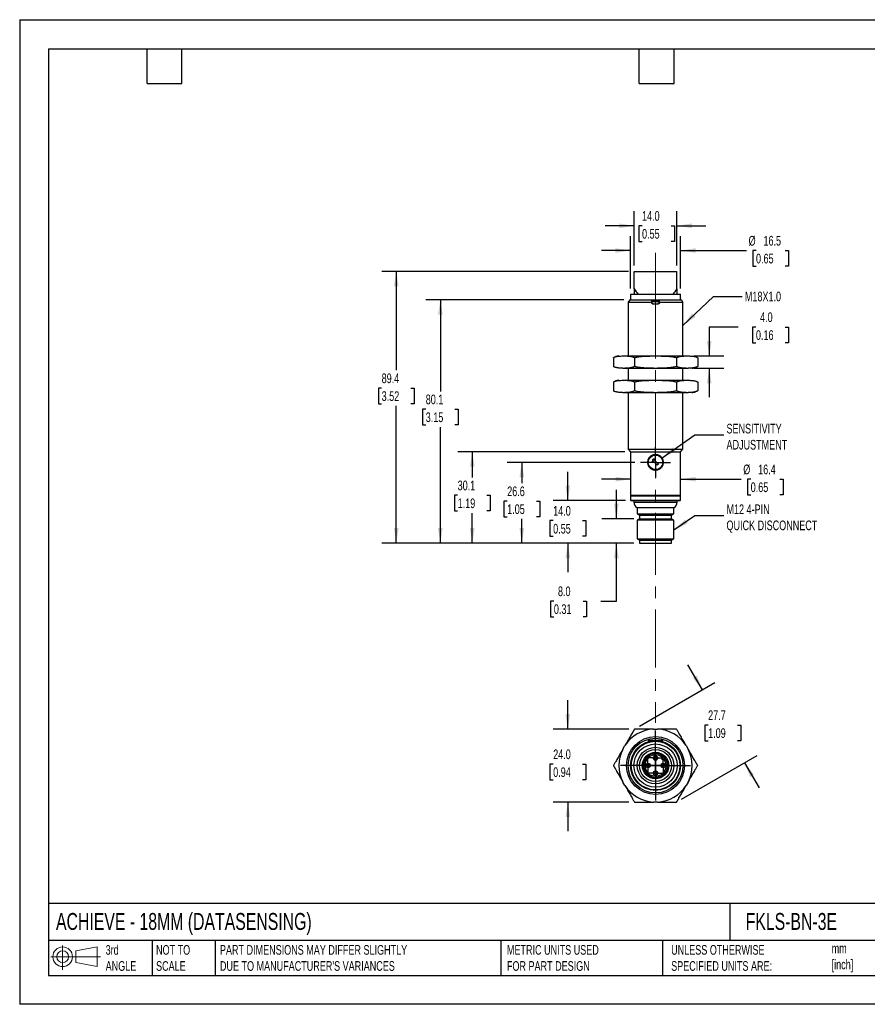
# Model space of a CAD drawing. Header units: millimetres. Extents: x 0 to 419, y 0 to 324.
# Tile 1 of 2: x 0 to 279, y 0 to 324. Entities that reach past the tile are written whole.
import ezdxf

# ---------------------------------------------------------------- set-up
doc = ezdxf.new("R2010")
doc.units = ezdxf.units.MM
doc.header["$LTSCALE"] = 1.5
doc.linetypes.add('CENTERX2', pattern=[20.32, 12.7, -2.54, 2.54, -2.54])
doc.layers.add('CENTER', color=40, linetype='CENTERX2')
doc.layers.add('DIMENSIONS', color=140, linetype='Continuous', lineweight=25)
doc.layers.add('TEXT', color=140, linetype='Continuous', lineweight=25)
doc.styles.add('SLDTEXTSTYLE0', font='TXT', dxfattribs={"width": 0.7})
doc.dimstyles.new('SLDDIMSTYLE0', dxfattribs={"dimtxt": 3.237012, "dimasz": 4.953, "dimexe": 0, "dimexo": 0.0625, "dimgap": 0.809253, "dimtad": 0, "dimtih": 1, "dimtoh": 1, "dimdec": 1, "dimrnd": 1e-09, "dimzin": 4, "dimdsep": 46, "dimtxsty": 'SLDTEXTSTYLE0', "dimsah": 1, "dimcen": 0.09, "dimadec": 0, "dimazin": 1, "dimtfac": 1, "dimtdec": 1, "dimtmove": 0, "dimatfit": 0, "dimfxl": 0, "dimfrac": 2, "dimtolj": 1, "dimtzin": 12, "dimarcsym": 0})
doc.dimstyles.new('SLDDIMSTYLE1', dxfattribs={"dimtxt": 3.237012, "dimasz": 4.953, "dimexe": 0, "dimexo": 0.0625, "dimgap": 0.809253, "dimtad": 0, "dimtih": 1, "dimtoh": 1, "dimdec": 1, "dimrnd": 1e-09, "dimzin": 12, "dimdsep": 46, "dimtxsty": 'SLDTEXTSTYLE0', "dimsah": 1, "dimcen": 0.09, "dimadec": 0, "dimazin": 3, "dimtfac": 1, "dimtdec": 1, "dimtofl": 0, "dimtmove": 0, "dimatfit": 3, "dimfxl": 0, "dimfrac": 2, "dimtolj": 1, "dimtzin": 12, "dimarcsym": 0})
doc.dimstyles.new('SLDDIMSTYLE2', dxfattribs={"dimtxt": 3.237012, "dimasz": 4.953, "dimexe": 0, "dimexo": 0.0625, "dimgap": 0.809253, "dimtad": 0, "dimtih": 1, "dimtoh": 1, "dimdec": 1, "dimrnd": 1e-09, "dimzin": 12, "dimdsep": 46, "dimtxsty": 'SLDTEXTSTYLE0', "dimsah": 1, "dimcen": 0.09, "dimadec": 0, "dimazin": 3, "dimtfac": 1, "dimtdec": 1, "dimtmove": 0, "dimatfit": 0, "dimfxl": 0, "dimfrac": 2, "dimtolj": 1, "dimtzin": 12, "dimarcsym": 0})
doc.dimstyles.new('SLDDIMSTYLE3', dxfattribs={"dimtxt": 0.18, "dimasz": 4.953, "dimexe": 0, "dimexo": 0.0625, "dimgap": 0, "dimtad": 0, "dimtih": 1, "dimtoh": 1, "dimdec": 0, "dimrnd": 1e-09, "dimzin": 0, "dimdsep": 46, "dimtxsty": 'Standard', "dimsah": 1, "dimcen": 0.09, "dimadec": 0, "dimazin": 0, "dimtfac": 4.953, "dimtdec": 0, "dimtofl": 0, "dimtmove": 0, "dimatfit": 3, "dimfxl": 0, "dimfrac": 2, "dimtolj": 1, "dimtzin": 0, "dimarcsym": 0})

# ---------------------------------------------------------------- blocks, each defined once
blk = doc.blocks.new('Block11')
at = {"color": 7, "linetype": 'Continuous', "lineweight": 18}
for p, q in [((3.88, 7.97), (3.88, 0)), ((8.22, 6.25), (15.26, 7.55)), ((15.26, 7.55), (15.26, 1.1)), ((0, 4.32), (16.31, 4.32)), ((8.22, 2.39), (8.22, 6.25)), ((8.22, 2.39), (15.26, 1.1))]:
    blk.add_line(p, q, dxfattribs=at)
for radius in [3.23, 1.93]:
    blk.add_circle((3.88, 4.32), radius, dxfattribs=at)
blk = doc.blocks.new('Block12')
at = {"color": 7, "linetype": 'Continuous'}
blk.add_blockref('Block11', (0, 0), dxfattribs=at)
blk = doc.blocks.new('_D')
at = {"layer": 'DIMENSIONS'}
for p, q in [((196.29, 159.66), (196.29, 169.19)), ((202.01, 159.66), (191.52, 159.66)), ((202.01, 151.66), (191.52, 151.66)), ((196.29, 132.62), (196.29, 151.66)), ((175.72, 132.62), (174.64, 132.62)), ((174.64, 132.62), (174.64, 127.47)), ((185.34, 132.62), (186.43, 132.62)), ((186.43, 132.62), (186.43, 127.47)), ((191.18, 132.62), (196.29, 132.62)), ((174.64, 127.47), (175.72, 127.47)), ((186.43, 127.47), (185.34, 127.47))]:
    blk.add_line(p, q, dxfattribs=at)
for points in [[(196.29, 159.66), (197.05, 164.62), (195.52, 164.62)], [(196.29, 151.66), (195.52, 146.71), (197.05, 146.71)]]:
    blk.add_solid(points, dxfattribs=at)
at = {"layer": 'DIMENSIONS', "char_height": 3.175, "attachment_point": 1, "style": 'SLDTEXTSTYLE0'}
for s, insert in [('8.0', (177.07, 137.43)), ('0.31', (175.72, 131.57))]:
    blk.add_mtext(s, dxfattribs=dict(at, insert=insert))
blk = doc.blocks.new('_D_1')
at = {"layer": 'DIMENSIONS'}
for p, q in [((180.3, 165.66), (180.3, 175.19)), ((199.26, 165.66), (175.54, 165.66)), ((175.49, 159.08), (174.41, 159.08)), ((174.41, 159.08), (174.41, 153.93)), ((185.11, 159.08), (186.2, 159.08)), ((186.2, 159.08), (186.2, 153.93)), ((174.41, 153.93), (175.49, 153.93)), ((186.2, 153.93), (185.11, 153.93)), ((202.01, 151.66), (175.54, 151.66)), ((180.3, 151.66), (180.3, 142.14))]:
    blk.add_line(p, q, dxfattribs=at)
for points in [[(180.3, 165.66), (181.06, 170.62), (179.54, 170.62)], [(180.3, 151.66), (179.54, 146.71), (181.06, 146.71)]]:
    blk.add_solid(points, dxfattribs=at)
at = {"layer": 'DIMENSIONS', "char_height": 3.175, "attachment_point": 1, "style": 'SLDTEXTSTYLE0'}
for s, insert in [('14.0', (175.49, 163.89)), ('0.55', (175.49, 158.02))]:
    blk.add_mtext(s, dxfattribs=dict(at, insert=insert))
blk = doc.blocks.new('_D_2')
at = {"layer": 'DIMENSIONS'}
for p, q in [((202.32, 178.26), (160.41, 178.26)), ((165.17, 178.26), (165.17, 171.37)), ((160.36, 165.5), (159.28, 165.5)), ((159.28, 165.5), (159.28, 160.35)), ((169.98, 165.5), (171.07, 165.5)), ((171.07, 165.5), (171.07, 160.35)), ((159.28, 160.35), (160.36, 160.35)), ((165.17, 151.66), (165.17, 159.63)), ((171.07, 160.35), (169.98, 160.35)), ((202.01, 151.66), (160.41, 151.66))]:
    blk.add_line(p, q, dxfattribs=at)
for points in [[(165.17, 178.26), (164.41, 173.31), (165.94, 173.31)], [(165.17, 151.66), (165.94, 156.62), (164.41, 156.62)]]:
    blk.add_solid(points, dxfattribs=at)
at = {"layer": 'DIMENSIONS', "char_height": 3.175, "attachment_point": 1, "style": 'SLDTEXTSTYLE0'}
for s, insert in [('26.6', (160.36, 170.32)), ('1.05', (160.36, 164.45))]:
    blk.add_mtext(s, dxfattribs=dict(at, insert=insert))
blk = doc.blocks.new('_D_3')
at = {"layer": 'DIMENSIONS'}
for p, q in [((199.06, 181.76), (144.11, 181.76)), ((148.88, 181.76), (148.88, 173.3)), ((144.07, 167.43), (142.98, 167.43)), ((142.98, 167.43), (142.98, 162.29)), ((153.69, 167.43), (154.77, 167.43)), ((154.77, 167.43), (154.77, 162.29)), ((142.98, 162.29), (144.07, 162.29)), ((154.77, 162.29), (153.69, 162.29)), ((148.88, 151.66), (148.88, 161.56)), ((202.01, 151.66), (144.11, 151.66))]:
    blk.add_line(p, q, dxfattribs=at)
for points in [[(148.88, 181.76), (148.11, 176.81), (149.64, 176.81)], [(148.88, 151.66), (149.64, 156.62), (148.11, 156.62)]]:
    blk.add_solid(points, dxfattribs=at)
at = {"layer": 'DIMENSIONS', "char_height": 3.175, "attachment_point": 1, "style": 'SLDTEXTSTYLE0'}
for s, insert in [('30.1', (144.07, 172.25)), ('1.19', (144.07, 166.38))]:
    blk.add_mtext(s, dxfattribs=dict(at, insert=insert))
blk = doc.blocks.new('_D_4')
at = {"layer": 'DIMENSIONS'}
for p, q in [((198.76, 231.76), (133.61, 231.76)), ((138.38, 231.76), (138.38, 201.6)), ((133.57, 195.73), (132.48, 195.73)), ((132.48, 195.73), (132.48, 190.58)), ((143.18, 195.73), (144.27, 195.73)), ((144.27, 195.73), (144.27, 190.58)), ((132.48, 190.58), (133.57, 190.58)), ((138.38, 151.66), (138.38, 189.86)), ((144.27, 190.58), (143.18, 190.58)), ((202.01, 151.66), (133.61, 151.66))]:
    blk.add_line(p, q, dxfattribs=at)
for points in [[(138.38, 231.76), (137.61, 226.81), (139.14, 226.81)], [(138.38, 151.66), (139.14, 156.62), (137.61, 156.62)]]:
    blk.add_solid(points, dxfattribs=at)
at = {"layer": 'DIMENSIONS', "char_height": 3.175, "attachment_point": 1, "style": 'SLDTEXTSTYLE0'}
for s, insert in [('80.1', (133.57, 200.55)), ('3.15', (133.57, 194.68))]:
    blk.add_mtext(s, dxfattribs=dict(at, insert=insert))
blk = doc.blocks.new('_D_5')
at = {"layer": 'DIMENSIONS'}
for p, q in [((200.26, 241.06), (119.12, 241.06)), ((123.88, 241.06), (123.88, 208.55)), ((119.07, 202.68), (117.99, 202.68)), ((117.99, 202.68), (117.99, 197.53)), ((128.69, 202.68), (129.78, 202.68)), ((129.78, 202.68), (129.78, 197.53)), ((117.99, 197.53), (119.07, 197.53)), ((123.88, 151.66), (123.88, 196.81)), ((129.78, 197.53), (128.69, 197.53)), ((202.01, 151.66), (119.12, 151.66))]:
    blk.add_line(p, q, dxfattribs=at)
for points in [[(123.88, 241.06), (123.12, 236.11), (124.64, 236.11)], [(123.88, 151.66), (124.64, 156.62), (123.12, 156.62)]]:
    blk.add_solid(points, dxfattribs=at)
at = {"layer": 'DIMENSIONS', "char_height": 3.175, "attachment_point": 1, "style": 'SLDTEXTSTYLE0'}
for s, insert in [('89.4', (119.07, 207.49)), ('3.52', (119.07, 201.63))]:
    blk.add_mtext(s, dxfattribs=dict(at, insert=insert))
blk = doc.blocks.new('_D_6')
at = {"layer": 'DIMENSIONS'}
for p, q in [((202.16, 242.97), (202.16, 260.83)), ((216.16, 242.97), (216.16, 260.83)), ((202.16, 256.06), (192.64, 256.06)), ((204.72, 256.06), (203.63, 256.06)), ((203.63, 256.06), (203.63, 250.92)), ((214.34, 256.06), (215.42, 256.06)), ((215.42, 256.06), (215.42, 250.92)), ((216.16, 256.06), (225.69, 256.06)), ((203.63, 250.92), (204.72, 250.92)), ((215.42, 250.92), (214.34, 250.92))]:
    blk.add_line(p, q, dxfattribs=at)
for points in [[(202.16, 256.06), (197.21, 256.83), (197.21, 255.3)], [(216.16, 256.06), (221.12, 255.3), (221.12, 256.83)]]:
    blk.add_solid(points, dxfattribs=at)
at = {"layer": 'DIMENSIONS', "char_height": 3.175, "attachment_point": 1, "style": 'SLDTEXTSTYLE0'}
for s, insert in [('14.0', (204.72, 260.88)), ('0.55', (204.72, 255.01))]:
    blk.add_mtext(s, dxfattribs=dict(at, insert=insert))
blk = doc.blocks.new('_D_7')
at = {"layer": 'DIMENSIONS'}
for p, q in [((200.91, 235.47), (200.91, 252.68)), ((217.41, 235.47), (217.41, 252.68)), ((200.91, 247.92), (191.39, 247.92)), ((217.41, 247.92), (239.05, 247.92)), ((242.21, 247.92), (241.13, 247.92)), ((241.13, 247.92), (241.13, 242.78)), ((251.83, 247.92), (252.92, 247.92)), ((252.92, 247.92), (252.92, 242.78)), ((241.13, 242.78), (242.21, 242.78)), ((252.92, 242.78), (251.83, 242.78))]:
    blk.add_line(p, q, dxfattribs=at)
for points in [[(200.91, 247.92), (195.96, 248.68), (195.96, 247.16)], [(217.41, 247.92), (222.37, 247.16), (222.37, 248.68)]]:
    blk.add_solid(points, dxfattribs=at)
at = {"layer": 'DIMENSIONS', "char_height": 3.175, "attachment_point": 1, "style": 'SLDTEXTSTYLE0'}
for s, insert in [('%%c', (239.77, 252.74)), ('16.5', (244.66, 252.74)), ('0.65', (242.21, 246.87))]:
    blk.add_mtext(s, dxfattribs=dict(at, insert=insert))
blk = doc.blocks.new('_D_8')
at = {"layer": 'DIMENSIONS'}
for p, q in [((236.36, 222.77), (226.83, 222.77)), ((226.83, 222.77), (226.83, 213.24)), ((242.19, 222.77), (241.11, 222.77)), ((241.11, 222.77), (241.11, 217.62)), ((251.81, 222.77), (252.9, 222.77)), ((252.9, 222.77), (252.9, 217.62)), ((241.11, 217.62), (242.19, 217.62)), ((252.9, 217.62), (251.81, 217.62)), ((221.79, 213.24), (231.59, 213.24)), ((221.79, 209.24), (231.59, 209.24)), ((226.83, 209.24), (226.83, 199.72))]:
    blk.add_line(p, q, dxfattribs=at)
for points in [[(226.83, 213.24), (227.59, 218.2), (226.07, 218.2)], [(226.83, 209.24), (226.07, 204.29), (227.59, 204.29)]]:
    blk.add_solid(points, dxfattribs=at)
at = {"layer": 'DIMENSIONS', "char_height": 3.175, "attachment_point": 1, "style": 'SLDTEXTSTYLE0'}
for s, insert in [('4.0', (243.54, 227.58)), ('0.16', (242.19, 221.71))]:
    blk.add_mtext(s, dxfattribs=dict(at, insert=insert))
blk = doc.blocks.new('_D_9')
at = {"layer": 'DIMENSIONS'}
for p, q in [((200.96, 172.71), (191.44, 172.71)), ((217.36, 172.71), (237.3, 172.71)), ((240.46, 172.71), (239.38, 172.71)), ((239.38, 172.71), (239.38, 167.57)), ((250.08, 172.71), (251.17, 172.71)), ((251.17, 172.71), (251.17, 167.57)), ((239.38, 167.57), (240.46, 167.57)), ((251.17, 167.57), (250.08, 167.57))]:
    blk.add_line(p, q, dxfattribs=at)
for points in [[(200.96, 172.71), (196.01, 173.48), (196.01, 171.95)], [(217.36, 172.71), (222.32, 171.95), (222.32, 173.48)]]:
    blk.add_solid(points, dxfattribs=at)
at = {"layer": 'DIMENSIONS', "char_height": 3.175, "attachment_point": 1, "style": 'SLDTEXTSTYLE0'}
for s, insert in [('%%c', (238.02, 177.53)), ('16.4', (242.91, 177.53)), ('0.65', (240.46, 171.66))]:
    blk.add_mtext(s, dxfattribs=dict(at, insert=insert))
blk = doc.blocks.new('SW_CENTERMARKSYMBOL_0')
at = {"layer": 'CENTER', "color": 0}
for p, q in [((0, 2.54), (0, 4.94)), ((-2.54, 0), (-4.94, 0)), ((0, 0), (-2.54, 0)), ((0, 0), (0, 2.54)), ((0, 0), (0, -2.54)), ((0, 0), (2.54, 0)), ((2.54, 0), (4.94, 0)), ((0, -2.54), (0, -4.94))]:
    blk.add_line(p, q, dxfattribs=at)
blk = doc.blocks.new('_D_10')
at = {"layer": 'DIMENSIONS'}
for p, q in [((180.3, 90.53), (180.3, 100.05)), ((200.33, 90.53), (175.54, 90.53)), ((175.49, 79), (174.41, 79)), ((174.41, 79), (174.41, 73.86)), ((185.11, 79), (186.2, 79)), ((186.2, 79), (186.2, 73.86)), ((174.41, 73.86), (175.49, 73.86)), ((186.2, 73.86), (185.11, 73.86)), ((200.33, 66.53), (175.54, 66.53)), ((180.3, 66.53), (180.3, 57))]:
    blk.add_line(p, q, dxfattribs=at)
for points in [[(180.3, 90.53), (181.06, 95.48), (179.54, 95.48)], [(180.3, 66.53), (179.54, 61.57), (181.06, 61.57)]]:
    blk.add_solid(points, dxfattribs=at)
at = {"layer": 'DIMENSIONS', "char_height": 3.175, "attachment_point": 1, "style": 'SLDTEXTSTYLE0'}
for s, insert in [('24.0', (175.49, 83.82)), ('0.94', (175.49, 77.95))]:
    blk.add_mtext(s, dxfattribs=dict(at, insert=insert))
blk = doc.blocks.new('_D_11')
at = {"layer": 'DIMENSIONS'}
for p, q in [((224.58, 103.43), (219.82, 111.68)), ((203.88, 91.48), (228.71, 105.81)), ((226.46, 91.84), (225.37, 91.84)), ((225.37, 91.84), (225.37, 86.7)), ((236.08, 91.84), (237.17, 91.84)), ((237.17, 91.84), (237.17, 86.7)), ((225.37, 86.7), (226.46, 86.7)), ((237.17, 86.7), (236.08, 86.7)), ((217.74, 67.48), (242.56, 81.81)), ((238.44, 79.43), (243.2, 71.18))]:
    blk.add_line(p, q, dxfattribs=at)
for points in [[(224.58, 103.43), (222.77, 108.1), (221.45, 107.34)], [(238.44, 79.43), (240.26, 74.76), (241.58, 75.52)]]:
    blk.add_solid(points, dxfattribs=at)
at = {"layer": 'DIMENSIONS', "char_height": 3.175, "attachment_point": 1, "style": 'SLDTEXTSTYLE0'}
for s, insert in [('27.7', (226.46, 96.66)), ('1.09', (226.46, 90.79))]:
    blk.add_mtext(s, dxfattribs=dict(at, insert=insert))
blk = doc.blocks.new('SW_CENTERMARKSYMBOL_1')
at = {"layer": 'CENTER', "color": 0}
for p, q in [((0, 5.08), (0, 11.54)), ((-5.08, 0), (-11.54, 0)), ((0, 0), (-2.54, 0)), ((0, 0), (0, 2.54)), ((0, 0), (0, -2.54)), ((0, 0), (2.54, 0)), ((5.08, 0), (11.54, 0)), ((0, -5.08), (0, -11.54))]:
    blk.add_line(p, q, dxfattribs=at)
blk = doc.blocks.new('SW_CENTERMARKSYMBOL_2')
at = {"layer": 'CENTER', "color": 0}
for p, q in [((-2.54, 0), (-3.04, 0)), ((0, 0), (-2.54, 0)), ((0, 2.54), (0, 3.04)), ((0, 0), (0, 2.54)), ((0, 0), (0, -2.54)), ((0, 0), (2.54, 0)), ((2.54, 0), (3.04, 0)), ((0, -2.54), (0, -3.04))]:
    blk.add_line(p, q, dxfattribs=at)
blk = doc.blocks.new('SW_CENTERMARKSYMBOL_3')
at = {"layer": 'CENTER', "color": 0}
for p, q in [((-2.54, 0), (-3.04, 0)), ((0, 0), (-2.54, 0)), ((0, 2.54), (0, 3.04)), ((0, 0), (0, 2.54)), ((0, 0), (0, -2.54)), ((0, 0), (2.54, 0)), ((2.54, 0), (3.04, 0)), ((0, -2.54), (0, -3.04))]:
    blk.add_line(p, q, dxfattribs=at)
blk = doc.blocks.new('SW_CENTERMARKSYMBOL_4')
at = {"layer": 'CENTER', "color": 0}
for p, q in [((-2.54, 0), (-3.04, 0)), ((0, 0), (-2.54, 0)), ((0, 2.54), (0, 3.04)), ((0, 0), (0, 2.54)), ((0, 0), (0, -2.54)), ((0, 0), (2.54, 0)), ((2.54, 0), (3.04, 0)), ((0, -2.54), (0, -3.04))]:
    blk.add_line(p, q, dxfattribs=at)
blk = doc.blocks.new('SW_CENTERMARKSYMBOL_5')
at = {"layer": 'CENTER', "color": 0}
for p, q in [((-2.54, 0), (-3.04, 0)), ((0, 0), (-2.54, 0)), ((0, 2.54), (0, 3.04)), ((0, 0), (0, 2.54)), ((0, 0), (0, -2.54)), ((0, 0), (2.54, 0)), ((2.54, 0), (3.04, 0)), ((0, -2.54), (0, -3.04))]:
    blk.add_line(p, q, dxfattribs=at)

msp = doc.modelspace()

# ---------------------------------------------------------------- linework, layer by layer
at = {"color": 7, "linetype": 'Continuous'}
for p, q in [((0, 323.85), (0, 0)), ((0, 323.85), (419.1, 323.85)), ((419.1, 0), (0, 0))]:
    msp.add_line(p, q, dxfattribs=at)
for p, q in [((202.16, 235.31), (202.16, 241.06)), ((202.16, 241.06), (216.16, 241.06)), ((216.16, 235.31), (216.16, 241.06)), ((200.91, 233.56), (200.91, 231.76)), ((200.91, 233.56), (217.41, 233.56)), ((202.16, 235.31), (202.16, 233.56)), ((216.16, 235.31), (216.16, 233.56)), ((217.41, 231.76), (217.41, 233.56)), ((200.66, 231.76), (200.16, 230.9)), ((200.16, 230.9), (200.16, 213.24)), ((200.16, 230.9), (207.86, 230.9)), ((200.66, 231.76), (207.86, 231.76)), ((207.86, 231.76), (210.46, 231.76)), ((207.91, 231.56), (207.86, 231.56)), ((207.86, 230.9), (207.86, 230.86)), ((207.91, 231.56), (210.41, 231.56)), ((207.91, 230.86), (207.91, 231.06)), ((210.41, 231.06), (207.91, 231.06)), ((208.36, 230.36), (209.96, 230.36)), ((210.46, 231.56), (210.41, 231.56)), ((210.41, 230.86), (210.41, 231.06)), ((210.46, 231.76), (217.66, 231.76)), ((210.46, 230.9), (218.16, 230.9)), ((210.46, 230.86), (210.46, 230.9)), ((218.16, 230.9), (217.66, 231.76)), ((218.16, 213.24), (218.16, 230.9)), ((195.34, 212.71), (195.31, 212.69)), ((195.31, 212.69), (195.31, 209.8)), ((198.44, 213.24), (199.1, 213.24)), ((199.1, 213.24), (208.51, 213.24)), ((202.24, 212.69), (202.24, 209.8)), ((208.51, 213.24), (209.82, 213.24)), ((209.82, 213.24), (219.23, 213.24)), ((216.09, 212.69), (216.09, 209.8)), ((219.23, 213.24), (219.88, 213.24)), ((223.02, 212.69), (223.02, 209.8)), ((198.44, 209.24), (199.1, 209.24)), ((199.1, 209.24), (208.51, 209.24)), ((200.16, 209.24), (200.16, 205.24)), ((208.51, 209.24), (209.82, 209.24)), ((209.82, 209.24), (219.23, 209.24)), ((218.16, 205.24), (218.16, 209.24)), ((219.23, 209.24), (219.88, 209.24)), ((222.99, 209.78), (223.02, 209.8)), ((195.34, 204.71), (195.31, 204.69)), ((195.31, 204.69), (195.31, 201.8)), ((198.44, 205.24), (199.1, 205.24)), ((199.1, 205.24), (208.51, 205.24)), ((202.24, 204.69), (202.24, 201.8)), ((208.51, 205.24), (209.82, 205.24)), ((209.82, 205.24), (219.23, 205.24)), ((216.09, 204.69), (216.09, 201.8)), ((219.23, 205.24), (219.88, 205.24)), ((223.02, 204.69), (223.02, 201.8)), ((198.44, 201.24), (199.1, 201.24)), ((199.1, 201.24), (208.51, 201.24)), ((200.16, 201.24), (200.16, 182.56)), ((208.51, 201.24), (209.82, 201.24)), ((209.82, 201.24), (219.23, 201.24)), ((218.16, 182.56), (218.16, 201.24)), ((219.23, 201.24), (219.88, 201.24)), ((222.99, 201.78), (223.02, 201.8)), ((200.16, 182.56), (200.96, 181.76)), ((200.16, 182.56), (209.16, 182.56)), ((200.96, 181.76), (200.96, 167.46)), ((200.96, 181.76), (209.16, 181.76)), ((209.16, 182.56), (218.16, 182.56)), ((209.16, 181.76), (217.36, 181.76)), ((217.36, 181.76), (218.16, 182.56)), ((217.36, 167.46), (217.36, 181.76)), ((208.12, 179.12), (208.1, 178.29)), ((208.1, 178.29), (208.43, 178.6)), ((208.22, 178.81), (208.65, 179.23)), ((208.43, 178.6), (208.22, 178.81)), ((209.19, 179.32), (208.35, 179.34)), ((209.67, 177.3), (208.43, 178.6)), ((208.65, 179.23), (208.86, 179.01)), ((208.86, 179.01), (209.19, 179.32)), ((208.86, 179.01), (210.11, 177.71)), ((210.11, 177.71), (209.67, 177.3)), ((200.96, 167.46), (201.16, 167.26)), ((200.96, 167.46), (209.16, 167.46)), ((200.96, 167.26), (200.96, 165.86)), ((200.96, 167.26), (217.36, 167.26)), ((200.96, 165.86), (217.36, 165.86)), ((201.16, 165.66), (217.16, 165.66)), ((202.06, 165.66), (202.06, 165.14)), ((209.16, 167.46), (217.36, 167.46)), ((216.26, 165.14), (216.26, 165.66)), ((217.16, 167.26), (217.36, 167.46)), ((217.36, 165.86), (217.36, 167.26)), ((202.06, 165.14), (216.26, 165.14)), ((203.16, 163.36), (203.16, 161.3)), ((203.16, 163.36), (215.16, 163.36)), ((215.16, 161.3), (215.16, 163.36)), ((203.16, 161.3), (203.91, 160.86)), ((203.16, 161.3), (215.16, 161.3)), ((203.91, 159.66), (203.16, 159.23)), ((203.16, 159.23), (203.16, 153.1)), ((215.16, 159.23), (203.16, 159.23)), ((203.91, 160.86), (203.91, 159.66)), ((203.91, 160.86), (214.41, 160.86)), ((203.91, 159.66), (214.41, 159.66)), ((214.41, 160.86), (215.16, 161.3)), ((214.41, 159.66), (214.41, 160.86)), ((215.16, 159.23), (214.41, 159.66)), ((215.16, 153.1), (215.16, 159.23)), ((203.16, 153.1), (203.91, 152.66)), ((203.16, 153.1), (215.16, 153.1)), ((203.91, 152.66), (203.91, 151.66)), ((203.91, 152.66), (214.41, 152.66)), ((214.41, 152.66), (215.16, 153.1)), ((214.41, 151.66), (214.41, 152.66)), ((203.91, 151.66), (214.41, 151.66)), ((208.51, 90.53), (209.82, 90.53)), ((198.44, 83.96), (199.1, 85.09)), ((206.76, 86.73), (206.76, 86.37)), ((211.56, 86.73), (206.76, 86.73)), ((208.1, 86.78), (208.43, 86.78)), ((208.1, 86.78), (208.1, 86.73)), ((208.43, 86.78), (208.43, 86.73)), ((208.43, 86.78), (208.65, 86.78)), ((208.65, 86.73), (208.65, 86.78)), ((208.65, 86.78), (208.86, 86.78)), ((208.86, 86.78), (208.86, 86.73)), ((208.86, 86.78), (209.19, 86.78)), ((209.19, 86.78), (209.19, 86.73)), ((211.56, 86.37), (211.56, 86.73)), ((219.23, 85.09), (219.88, 83.96)), ((211.25, 81.46), (211.64, 81.85)), ((212.49, 81.01), (212.1, 80.61)), ((199.1, 71.96), (198.44, 73.09)), ((219.88, 73.09), (219.23, 71.96)), ((209.82, 66.53), (208.51, 66.53))]:
    msp.add_line(p, q)
for centre, radius in [((209.16, 178.26), 2.4), ((209.16, 78.53), 9.51), ((209.16, 78.53), 9), ((209.16, 78.53), 8.2), ((209.16, 78.53), 8), ((209.16, 78.53), 7.1), ((209.16, 78.53), 6), ((209.16, 78.53), 5.25), ((209.16, 78.53), 4.35), ((209.16, 78.53), 4.15), ((209.16, 81.03), 0.75), ((209.16, 81.03), 0.5), ((206.66, 78.53), 0.75), ((206.66, 78.53), 0.5), ((211.66, 78.53), 0.75), ((211.66, 78.53), 0.5), ((209.16, 76.03), 0.75), ((209.16, 76.03), 0.5)]:
    msp.add_circle(centre, radius)
for centre, radius, start, end in [((197.22, 209.67), 3.58, 91.2478, 109.9813), ((221.1, 212.82), 3.58, 271.2478, 289.9813), ((197.22, 201.67), 3.58, 91.2478, 109.9813), ((221.1, 204.82), 3.58, 271.2478, 289.9813), ((209.16, 178.26), 1.35, 126.9949, 140.5611), ((201.16, 165.86), 0.2, 180, 270), ((217.16, 165.86), 0.2, 270, 0), ((204.06, 165.14), 2, 180, 243.2563), ((214.26, 165.14), 2, 296.7437, 0), ((209.16, 78.53), 12.02, 93.1112, 146.8888), ((209.16, 78.53), 12.02, 33.1112, 86.8888), ((209.16, 78.53), 12.02, 153.1112, 206.8888), ((209.16, 78.53), 3.95, 53.737, 36.263), ((209.16, 78.53), 3.52, 54.7213, 35.2787), ((209.16, 78.53), 3.5, 54.7305, 35.2695), ((211.67, 81.04), 0.6, 135, 315), ((209.16, 78.53), 12.02, 333.1112, 26.8888), ((209.16, 78.53), 12.02, 213.1112, 266.8888), ((209.16, 78.53), 12.02, 273.1112, 326.8888)]:
    msp.add_arc(centre, radius, start, end)
for points in [[(202.16, 235.31), (202.52, 234.67), (202.98, 234.08), (203.5, 233.56)], [(216.16, 235.31), (215.8, 234.67), (215.35, 234.08), (214.83, 233.56)], [(207.86, 231.76), (207.86, 231.47), (207.86, 231.19), (207.86, 230.9)], [(207.91, 231.56), (207.91, 231.4), (207.91, 231.23), (207.91, 231.06)], [(210.41, 231.06), (210.41, 231.23), (210.41, 231.4), (210.41, 231.56)], [(210.46, 230.9), (210.46, 231.19), (210.46, 231.47), (210.46, 231.76)]]:
    msp.add_open_spline(points, degree=3)
for points, knots in [([(208.36, 230.36), (208.34, 230.36), (208.3, 230.37), (208.23, 230.38), (208.16, 230.4), (208.08, 230.44), (208.01, 230.51), (207.95, 230.58), (207.9, 230.67), (207.87, 230.76), (207.87, 230.83), (207.86, 230.86)], [0, 0, 0, 0, 0.083186, 0.166168, 0.250381, 0.375723, 0.499961, 0.624084, 0.749052, 0.873963, 1, 1, 1, 1]), ([(207.91, 230.86), (207.91, 230.84), (207.92, 230.8), (207.93, 230.73), (207.95, 230.66), (208, 230.58), (208.06, 230.51), (208.13, 230.45), (208.22, 230.4), (208.32, 230.37), (208.38, 230.37), (208.41, 230.36)], [0, 0, 0, 0, 0.084354, 0.167552, 0.25102, 0.375813, 0.499834, 0.623948, 0.749504, 0.875413, 1, 1, 1, 1]), ([(209.91, 230.36), (209.94, 230.36), (209.98, 230.37), (210.04, 230.38), (210.12, 230.4), (210.19, 230.44), (210.27, 230.51), (210.33, 230.58), (210.38, 230.67), (210.41, 230.76), (210.41, 230.83), (210.41, 230.86)], [0, 0, 0, 0, 0.083182, 0.166162, 0.250372, 0.375716, 0.499963, 0.624099, 0.749067, 0.873977, 1, 1, 1, 1]), ([(210.46, 230.86), (210.46, 230.84), (210.46, 230.8), (210.45, 230.73), (210.42, 230.66), (210.38, 230.58), (210.32, 230.51), (210.24, 230.45), (210.16, 230.4), (210.06, 230.37), (210, 230.37), (209.96, 230.36)], [0, 0, 0, 0, 0.084365, 0.167567, 0.25103, 0.375822, 0.499834, 0.623944, 0.749499, 0.875407, 1, 1, 1, 1]), ([(195.31, 212.69), (195.35, 212.71), (195.43, 212.76), (195.56, 212.83), (195.68, 212.89), (195.81, 212.94), (195.95, 212.99), (196.16, 213.06), (196.47, 213.13), (196.86, 213.19), (197.26, 213.22), (197.79, 213.24), (198.18, 213.24), (198.44, 213.24)], [0, 0, 0, 0, 0.040694, 0.081787, 0.123293, 0.165226, 0.207601, 0.25043, 0.374145, 0.499594, 0.624444, 0.749655, 1, 1, 1, 1]), ([(199.1, 213.24), (199.36, 213.24), (199.76, 213.24), (200.28, 213.22), (200.68, 213.19), (201.07, 213.13), (201.42, 213.05), (201.72, 212.95), (201.98, 212.84), (202.15, 212.74), (202.24, 212.69)], [0, 0, 0, 0, 0.249858, 0.374748, 0.499299, 0.624724, 0.748439, 0.834032, 0.917848, 1, 1, 1, 1]), ([(202.24, 212.69), (202.32, 212.71), (202.48, 212.76), (202.73, 212.83), (202.99, 212.89), (203.24, 212.94), (203.51, 212.99), (203.94, 213.06), (204.56, 213.13), (205.35, 213.19), (206.14, 213.22), (207.19, 213.24), (207.98, 213.24), (208.51, 213.24)], [0, 0, 0, 0, 0.040542, 0.08148, 0.122829, 0.164602, 0.206813, 0.249476, 0.373818, 0.499914, 0.624736, 0.749916, 1, 1, 1, 1]), ([(209.82, 213.24), (210.34, 213.24), (211.13, 213.24), (212.19, 213.22), (212.97, 213.19), (213.76, 213.13), (214.46, 213.05), (215.07, 212.95), (215.59, 212.84), (215.93, 212.74), (216.09, 212.69)], [0, 0, 0, 0, 0.249911, 0.374819, 0.499388, 0.624811, 0.748523, 0.834087, 0.917875, 1, 1, 1, 1]), ([(216.09, 212.69), (216.13, 212.71), (216.21, 212.76), (216.34, 212.83), (216.47, 212.89), (216.6, 212.94), (216.73, 212.99), (216.95, 213.06), (217.25, 213.13), (217.65, 213.19), (218.04, 213.22), (218.57, 213.24), (218.97, 213.24), (219.23, 213.24)], [0, 0, 0, 0, 0.040694, 0.081787, 0.123293, 0.165226, 0.207601, 0.25043, 0.374145, 0.499594, 0.624444, 0.749655, 1, 1, 1, 1]), ([(219.88, 213.24), (220.15, 213.24), (220.54, 213.24), (221.07, 213.22), (221.46, 213.19), (221.85, 213.13), (222.2, 213.05), (222.51, 212.95), (222.77, 212.84), (222.94, 212.74), (223.02, 212.69)], [0, 0, 0, 0, 0.249858, 0.374748, 0.499299, 0.624724, 0.748439, 0.834032, 0.917848, 1, 1, 1, 1]), ([(198.44, 209.24), (198.18, 209.24), (197.79, 209.25), (197.26, 209.27), (196.87, 209.3), (196.47, 209.35), (196.12, 209.44), (195.82, 209.54), (195.56, 209.65), (195.39, 209.75), (195.31, 209.8)], [0, 0, 0, 0, 0.249858, 0.374748, 0.499299, 0.624724, 0.748439, 0.834032, 0.917848, 1, 1, 1, 1]), ([(202.24, 209.8), (202.19, 209.77), (202.11, 209.72), (201.99, 209.66), (201.86, 209.6), (201.73, 209.54), (201.6, 209.5), (201.38, 209.43), (201.07, 209.36), (200.68, 209.3), (200.28, 209.27), (199.76, 209.25), (199.36, 209.24), (199.1, 209.24)], [0, 0, 0, 0, 0.040694, 0.081787, 0.123293, 0.165226, 0.207601, 0.25043, 0.374145, 0.499594, 0.624444, 0.749655, 1, 1, 1, 1]), ([(208.51, 209.24), (207.98, 209.24), (207.19, 209.25), (206.14, 209.27), (205.35, 209.3), (204.57, 209.35), (203.86, 209.44), (203.26, 209.54), (202.74, 209.65), (202.4, 209.75), (202.24, 209.8)], [0, 0, 0, 0, 0.249911, 0.374819, 0.499388, 0.624811, 0.748523, 0.834087, 0.917875, 1, 1, 1, 1]), ([(216.09, 209.8), (216.01, 209.77), (215.85, 209.72), (215.6, 209.66), (215.34, 209.6), (215.08, 209.54), (214.82, 209.5), (214.38, 209.43), (213.77, 209.36), (212.98, 209.3), (212.19, 209.27), (211.13, 209.25), (210.34, 209.24), (209.82, 209.24)], [0, 0, 0, 0, 0.040542, 0.08148, 0.122829, 0.164602, 0.206813, 0.249476, 0.373818, 0.499914, 0.624736, 0.749916, 1, 1, 1, 1]), ([(219.23, 209.24), (218.97, 209.24), (218.57, 209.25), (218.04, 209.27), (217.65, 209.3), (217.26, 209.35), (216.91, 209.44), (216.6, 209.54), (216.34, 209.65), (216.17, 209.75), (216.09, 209.8)], [0, 0, 0, 0, 0.249858, 0.374748, 0.499299, 0.624724, 0.748439, 0.834032, 0.917848, 1, 1, 1, 1]), ([(223.02, 209.8), (222.98, 209.77), (222.9, 209.72), (222.77, 209.66), (222.64, 209.6), (222.51, 209.54), (222.38, 209.5), (222.16, 209.43), (221.86, 209.36), (221.46, 209.3), (221.07, 209.27), (220.54, 209.25), (220.15, 209.24), (219.88, 209.24)], [0, 0, 0, 0, 0.040694, 0.081787, 0.123293, 0.165226, 0.207601, 0.25043, 0.374145, 0.499594, 0.624444, 0.749655, 1, 1, 1, 1]), ([(195.31, 204.69), (195.35, 204.71), (195.43, 204.76), (195.56, 204.83), (195.68, 204.89), (195.81, 204.94), (195.95, 204.99), (196.16, 205.06), (196.47, 205.13), (196.86, 205.19), (197.26, 205.22), (197.79, 205.24), (198.18, 205.24), (198.44, 205.24)], [0, 0, 0, 0, 0.040694, 0.081787, 0.123293, 0.165226, 0.207601, 0.25043, 0.374145, 0.499594, 0.624444, 0.749655, 1, 1, 1, 1]), ([(199.1, 205.24), (199.36, 205.24), (199.76, 205.24), (200.28, 205.22), (200.68, 205.19), (201.07, 205.13), (201.42, 205.05), (201.72, 204.95), (201.98, 204.84), (202.15, 204.74), (202.24, 204.69)], [0, 0, 0, 0, 0.249858, 0.374748, 0.499299, 0.624724, 0.748439, 0.834032, 0.917848, 1, 1, 1, 1]), ([(202.24, 204.69), (202.32, 204.71), (202.48, 204.76), (202.73, 204.83), (202.99, 204.89), (203.24, 204.94), (203.51, 204.99), (203.94, 205.06), (204.56, 205.13), (205.35, 205.19), (206.14, 205.22), (207.19, 205.24), (207.98, 205.24), (208.51, 205.24)], [0, 0, 0, 0, 0.040542, 0.08148, 0.122829, 0.164602, 0.206813, 0.249476, 0.373818, 0.499914, 0.624736, 0.749916, 1, 1, 1, 1]), ([(209.82, 205.24), (210.34, 205.24), (211.13, 205.24), (212.19, 205.22), (212.97, 205.19), (213.76, 205.13), (214.46, 205.05), (215.07, 204.95), (215.59, 204.84), (215.93, 204.74), (216.09, 204.69)], [0, 0, 0, 0, 0.249911, 0.374819, 0.499388, 0.624811, 0.748523, 0.834087, 0.917875, 1, 1, 1, 1]), ([(216.09, 204.69), (216.13, 204.71), (216.21, 204.76), (216.34, 204.83), (216.47, 204.89), (216.6, 204.94), (216.73, 204.99), (216.95, 205.06), (217.25, 205.13), (217.65, 205.19), (218.04, 205.22), (218.57, 205.24), (218.97, 205.24), (219.23, 205.24)], [0, 0, 0, 0, 0.040694, 0.081787, 0.123293, 0.165226, 0.207601, 0.25043, 0.374145, 0.499594, 0.624444, 0.749655, 1, 1, 1, 1]), ([(219.88, 205.24), (220.15, 205.24), (220.54, 205.24), (221.07, 205.22), (221.46, 205.19), (221.85, 205.13), (222.2, 205.05), (222.51, 204.95), (222.77, 204.84), (222.94, 204.74), (223.02, 204.69)], [0, 0, 0, 0, 0.249858, 0.374748, 0.4992988, 0.6247243, 0.7484395, 0.8340325, 0.9178484, 1, 1, 1, 1]), ([(198.44, 201.24), (198.18, 201.24), (197.79, 201.25), (197.26, 201.27), (196.87, 201.3), (196.47, 201.35), (196.12, 201.44), (195.82, 201.54), (195.56, 201.65), (195.39, 201.75), (195.31, 201.8)], [0, 0, 0, 0, 0.249858, 0.374748, 0.499299, 0.624724, 0.748439, 0.834032, 0.917848, 1, 1, 1, 1]), ([(202.24, 201.8), (202.19, 201.77), (202.11, 201.72), (201.99, 201.66), (201.86, 201.6), (201.73, 201.54), (201.6, 201.5), (201.38, 201.43), (201.07, 201.36), (200.68, 201.3), (200.28, 201.27), (199.76, 201.25), (199.36, 201.24), (199.1, 201.24)], [0, 0, 0, 0, 0.040694, 0.081787, 0.123293, 0.165226, 0.207601, 0.25043, 0.374145, 0.499594, 0.624444, 0.749655, 1, 1, 1, 1]), ([(208.51, 201.24), (207.98, 201.24), (207.19, 201.25), (206.14, 201.27), (205.35, 201.3), (204.57, 201.35), (203.86, 201.44), (203.26, 201.54), (202.74, 201.65), (202.4, 201.75), (202.24, 201.8)], [0, 0, 0, 0, 0.249911, 0.374819, 0.499388, 0.624811, 0.748523, 0.834087, 0.917875, 1, 1, 1, 1]), ([(216.09, 201.8), (216.01, 201.77), (215.85, 201.72), (215.6, 201.66), (215.34, 201.6), (215.08, 201.54), (214.82, 201.5), (214.38, 201.43), (213.77, 201.36), (212.98, 201.3), (212.19, 201.27), (211.13, 201.25), (210.34, 201.24), (209.82, 201.24)], [0, 0, 0, 0, 0.0405417, 0.0814798, 0.1228286, 0.1646018, 0.206813, 0.249476, 0.3738178, 0.4999145, 0.6247358, 0.7499156, 1, 1, 1, 1]), ([(219.23, 201.24), (218.97, 201.24), (218.57, 201.25), (218.04, 201.27), (217.65, 201.3), (217.26, 201.35), (216.91, 201.44), (216.6, 201.54), (216.34, 201.65), (216.17, 201.75), (216.09, 201.8)], [0, 0, 0, 0, 0.249858, 0.374748, 0.499299, 0.624724, 0.748439, 0.834032, 0.917848, 1, 1, 1, 1]), ([(223.02, 201.8), (222.98, 201.77), (222.9, 201.72), (222.77, 201.66), (222.64, 201.6), (222.51, 201.54), (222.38, 201.5), (222.16, 201.43), (221.86, 201.36), (221.46, 201.3), (221.07, 201.27), (220.54, 201.25), (220.15, 201.24), (219.88, 201.24)], [0, 0, 0, 0, 0.040694, 0.081787, 0.123293, 0.165226, 0.207601, 0.25043, 0.374145, 0.499594, 0.624444, 0.749655, 1, 1, 1, 1]), ([(209.16, 175.71), (208.99, 175.71), (208.65, 175.75), (208.16, 175.89), (207.71, 176.12), (207.31, 176.44), (206.99, 176.82), (206.74, 177.27), (206.58, 177.75), (206.53, 178.26), (206.58, 178.77), (206.74, 179.26), (206.99, 179.7), (207.31, 180.09), (207.71, 180.4), (208.16, 180.63), (208.65, 180.78), (208.99, 180.81), (209.33, 180.81), (209.67, 180.78), (210.16, 180.63), (210.62, 180.4), (211.01, 180.09), (211.34, 179.7), (211.58, 179.26), (211.74, 178.77), (211.79, 178.26), (211.74, 177.75), (211.59, 177.27), (211.34, 176.82), (211.01, 176.44), (210.62, 176.12), (210.16, 175.89), (209.67, 175.75), (209.33, 175.71), (209.16, 175.71)], [0, 0, 0, 0, 0.031031, 0.062502, 0.093941, 0.125003, 0.156295, 0.187502, 0.219081, 0.249999, 0.280854, 0.312498, 0.343716, 0.374996, 0.406059, 0.437498, 0.468928, 0.5, 0.500004, 0.531077, 0.562515, 0.593944, 0.625015, 0.656293, 0.687512, 0.7191, 0.750008, 0.780875, 0.812504, 0.84371, 0.875, 0.906047, 0.9375, 0.968966, 1, 1, 1, 1]), ([(202.24, 90.53), (202.19, 90.46), (202.11, 90.31), (201.99, 90.1), (201.86, 89.87), (201.73, 89.65), (201.6, 89.42), (201.38, 89.04), (201.07, 88.51), (200.68, 87.83), (200.28, 87.15), (199.76, 86.23), (199.36, 85.55), (199.1, 85.09)], [0, 0, 0, 0, 0.040694, 0.081787, 0.123293, 0.165226, 0.207601, 0.25043, 0.374145, 0.499594, 0.624444, 0.749655, 1, 1, 1, 1]), ([(208.51, 90.53), (207.98, 90.53), (207.19, 90.53), (206.14, 90.53), (205.35, 90.53), (204.57, 90.53), (203.86, 90.53), (203.26, 90.53), (202.74, 90.53), (202.4, 90.53), (202.24, 90.53)], [0, 0, 0, 0, 0.249911, 0.374819, 0.499388, 0.624811, 0.748523, 0.834087, 0.917875, 1, 1, 1, 1]), ([(216.09, 90.53), (216.01, 90.53), (215.85, 90.53), (215.6, 90.53), (215.34, 90.53), (215.08, 90.53), (214.82, 90.53), (214.38, 90.53), (213.77, 90.53), (212.98, 90.53), (212.19, 90.53), (211.13, 90.53), (210.34, 90.53), (209.82, 90.53)], [0, 0, 0, 0, 0.0405417, 0.0814798, 0.1228286, 0.1646018, 0.206813, 0.249476, 0.3738178, 0.4999145, 0.6247358, 0.7499156, 1, 1, 1, 1]), ([(219.23, 85.09), (218.97, 85.55), (218.57, 86.23), (218.04, 87.14), (217.65, 87.83), (217.26, 88.51), (216.91, 89.12), (216.6, 89.64), (216.34, 90.09), (216.17, 90.38), (216.09, 90.53)], [0, 0, 0, 0, 0.249858, 0.374748, 0.499299, 0.624724, 0.748439, 0.834032, 0.917848, 1, 1, 1, 1]), ([(198.44, 83.96), (198.18, 83.51), (197.79, 82.82), (197.26, 81.91), (196.87, 81.23), (196.47, 80.55), (196.12, 79.94), (195.82, 79.41), (195.56, 78.96), (195.39, 78.67), (195.31, 78.53)], [0, 0, 0, 0, 0.249858, 0.374748, 0.499299, 0.624724, 0.748439, 0.834032, 0.917848, 1, 1, 1, 1]), ([(223.02, 78.53), (222.98, 78.6), (222.9, 78.74), (222.77, 78.96), (222.64, 79.18), (222.51, 79.4), (222.38, 79.63), (222.16, 80.01), (221.86, 80.54), (221.46, 81.22), (221.07, 81.91), (220.54, 82.82), (220.15, 83.5), (219.88, 83.96)], [0, 0, 0, 0, 0.040694, 0.081787, 0.123293, 0.165226, 0.207601, 0.25043, 0.374145, 0.499594, 0.624444, 0.749655, 1, 1, 1, 1]), ([(195.31, 78.53), (195.35, 78.46), (195.43, 78.31), (195.56, 78.1), (195.68, 77.87), (195.81, 77.65), (195.95, 77.42), (196.16, 77.04), (196.47, 76.51), (196.86, 75.83), (197.26, 75.15), (197.79, 74.23), (198.18, 73.55), (198.44, 73.09)], [0, 0, 0, 0, 0.040694, 0.0817869, 0.1232931, 0.1652264, 0.2076007, 0.2504298, 0.3741445, 0.4995936, 0.6244445, 0.749655, 1, 1, 1, 1]), ([(219.88, 73.09), (220.15, 73.55), (220.54, 74.23), (221.07, 75.14), (221.46, 75.83), (221.85, 76.51), (222.2, 77.12), (222.51, 77.64), (222.77, 78.09), (222.94, 78.38), (223.02, 78.53)], [0, 0, 0, 0, 0.249858, 0.374748, 0.499299, 0.624724, 0.748439, 0.834032, 0.917848, 1, 1, 1, 1]), ([(199.1, 71.96), (199.36, 71.51), (199.76, 70.82), (200.28, 69.91), (200.68, 69.23), (201.07, 68.55), (201.42, 67.94), (201.72, 67.41), (201.98, 66.96), (202.15, 66.67), (202.24, 66.53)], [0, 0, 0, 0, 0.249858, 0.374748, 0.499299, 0.624724, 0.748439, 0.834032, 0.917848, 1, 1, 1, 1]), ([(216.09, 66.53), (216.13, 66.6), (216.21, 66.74), (216.34, 66.96), (216.47, 67.18), (216.6, 67.4), (216.73, 67.63), (216.95, 68.01), (217.25, 68.54), (217.65, 69.22), (218.04, 69.91), (218.57, 70.82), (218.97, 71.5), (219.23, 71.96)], [0, 0, 0, 0, 0.040694, 0.081787, 0.123293, 0.165226, 0.207601, 0.25043, 0.374145, 0.499594, 0.624444, 0.749655, 1, 1, 1, 1]), ([(202.24, 66.53), (202.32, 66.53), (202.48, 66.53), (202.73, 66.53), (202.99, 66.53), (203.24, 66.53), (203.51, 66.53), (203.94, 66.53), (204.56, 66.53), (205.35, 66.53), (206.14, 66.53), (207.19, 66.53), (207.98, 66.53), (208.51, 66.53)], [0, 0, 0, 0, 0.040542, 0.08148, 0.122829, 0.164602, 0.206813, 0.249476, 0.373818, 0.499914, 0.624736, 0.749916, 1, 1, 1, 1]), ([(209.82, 66.53), (210.34, 66.53), (211.13, 66.53), (212.19, 66.53), (212.97, 66.53), (213.76, 66.53), (214.46, 66.53), (215.07, 66.53), (215.59, 66.53), (215.93, 66.53), (216.09, 66.53)], [0, 0, 0, 0, 0.249911, 0.374819, 0.499388, 0.624811, 0.748523, 0.834087, 0.917875, 1, 1, 1, 1])]:
    msp.add_open_spline(points, degree=3, knots=knots)
at = {"layer": 'CENTER', "linetype": 'CENTERX2', "lineweight": 18}
for p, q in [((209.16, 247.18), (209.16, 231.56)), ((209.16, 231.56), (209.16, 231.46)), ((209.16, 231.46), (209.16, 191.06)), ((209.16, 192.09), (209.16, 160.56)), ((209.16, 160.56), (209.16, 160.31)), ((209.16, 160.31), (209.16, 92.54))]:
    msp.add_line(p, q, dxfattribs=at)
at = {"layer": 'DIMENSIONS', "flags": 128}
msp.add_lwpolyline([(231.63, 160.72), (222.11, 160.72), (215.16, 155.99)], dxfattribs=at)
at = {"layer": 'DIMENSIONS'}
msp.add_solid([(215.16, 155.99), (219.69, 158.15), (218.83, 159.41)], dxfattribs=at)
at = {"layer": 'TEXT'}
for p, q in [((9.52, 314.32), (409.57, 314.32)), ((9.52, 314.32), (9.52, 9.52)), ((41.91, 302.89), (41.91, 314.32)), ((53.34, 302.89), (53.34, 314.32)), ((203.83, 302.89), (203.83, 314.32)), ((215.26, 302.89), (215.26, 314.32)), ((41.91, 302.89), (53.34, 302.89)), ((203.83, 302.89), (215.26, 302.89)), ((409.57, 33.19), (9.52, 33.19)), ((233.64, 33.19), (233.64, 20.95)), ((409.57, 20.95), (9.52, 20.95)), ((43.57, 20.95), (43.57, 9.52)), ((64.26, 20.95), (64.26, 9.52)), ((158.23, 20.95), (158.23, 9.52)), ((211.5, 20.95), (211.5, 9.52)), ((9.52, 9.52), (409.57, 9.52))]:
    msp.add_line(p, q, dxfattribs=at)

# ---------------------------------------------------------------- block references
at = {"layer": 'CENTER'}
for name, p in [('SW_CENTERMARKSYMBOL_0', (209.16, 178.26)), ('SW_CENTERMARKSYMBOL_1', (209.16, 78.53)), ('SW_CENTERMARKSYMBOL_4', (206.66, 78.53)), ('SW_CENTERMARKSYMBOL_5', (209.16, 81.03)), ('SW_CENTERMARKSYMBOL_2', (211.66, 78.53)), ('SW_CENTERMARKSYMBOL_3', (209.16, 76.03))]:
    msp.add_blockref(name, p, dxfattribs=at)
at = {"layer": 'TEXT'}
msp.add_blockref('Block12', (10.26, 11.33), dxfattribs=at)

# ---------------------------------------------------------------- texts
at = {"layer": 'DIMENSIONS', "char_height": 3.175, "attachment_point": 1, "style": 'SLDTEXTSTYLE0'}
for s, insert in [('M18X1.0', (238.55, 234.4)), ('SENSITIVITY^JADJUSTMENT', (232.5, 190.94)), ('M12 4-PIN^JQUICK DISCONNECT', (232.5, 164.42))]:
    msp.add_mtext(s, dxfattribs=dict(at, insert=insert))
at = {"layer": 'TEXT', "attachment_point": 1, "style": 'SLDTEXTSTYLE0'}
for s, insert, char_height in [('ACHIEVE - 18MM (DATASENSING)', (11.95, 30.04), 5.5562), ('FKLS-BN-3E', (238.81, 30.04), 5.556), ('3rd^JANGLE', (28.28, 19.49), 3.175), ('NOT TO^JSCALE', (44.86, 19.49), 3.175), ("PART DIMENSIONS MAY DIFFER SLIGHTLY ^JDUE TO MANUFACTURER'S VARIANCES", (65.87, 19.49), 3.175), ('METRIC UNITS USED ^JFOR PART DESIGN', (160.28, 19.49), 3.175), ('UNLESS OTHERWISE ^JSPECIFIED UNITS ARE:', (214.3, 19.49), 3.175), ('mm^J[inch]', (267.1, 19.99), 3.175)]:
    msp.add_mtext(s, dxfattribs=dict(at, insert=insert, char_height=char_height))

# ---------------------------------------------------------------- dimensions: what is measured, and where the dimension line sits
at = {"layer": 'DIMENSIONS'}
dim = msp.add_linear_dim(base=(216.16, 256.06), p1=(202.16, 241.06), p2=(216.16, 241.06), dimstyle='SLDDIMSTYLE0', dxfattribs=at)
dim.commit()
dim.dimension.update_dxf_attribs({"geometry": '_D_6', "text_midpoint": (209.53, 256.06), "dimtype": 160})
for base, p1, p2, picture, middle in [((217.41, 247.92), (200.91, 233.56), (217.41, 233.56), '_D_7', (247.02, 247.92)), ((217.36, 172.71), (200.96, 167.46), (217.36, 167.46), '_D_9', (245.27, 172.71))]:
    dim = msp.add_linear_dim(base=base, p1=p1, p2=p2, text='%%c<>', dimstyle='SLDDIMSTYLE2', dxfattribs=at)
    dim.commit()
    dim.dimension.update_dxf_attribs({"geometry": picture, "text_midpoint": middle, "dimtype": 160})
for base, p1, p2, angle, dimstyle, picture, middle in [((123.88, 241.06), (203.91, 151.66), (202.16, 241.06), 90, 'SLDDIMSTYLE1', '_D_5', (123.88, 202.68)), ((138.38, 231.76), (203.91, 151.66), (200.66, 231.76), 90, 'SLDDIMSTYLE1', '_D_4', (138.38, 195.73)), ((226.83, 213.24), (219.88, 209.24), (219.88, 213.24), 90, 'SLDDIMSTYLE0', '_D_8', (226.83, 222.77)), ((148.88, 181.76), (203.91, 151.66), (200.96, 181.76), 90, 'SLDDIMSTYLE1', '_D_3', (148.88, 167.43)), ((165.17, 178.26), (203.91, 151.66), (204.22, 178.26), 90, 'SLDDIMSTYLE1', '_D_2', (165.17, 165.5)), ((180.3, 165.66), (203.91, 151.66), (201.16, 165.66), 90, 'SLDDIMSTYLE0', '_D_1', (180.3, 159.08)), ((196.29, 159.66), (203.91, 151.66), (203.91, 159.66), 90, 'SLDDIMSTYLE0', '_D', (196.29, 132.62)), ((238.44, 79.43), (202.24, 90.53), (216.09, 66.53), 300, 'SLDDIMSTYLE2', '_D_11', (231.27, 91.84)), ((180.3, 66.53), (202.24, 90.53), (202.24, 66.53), 90, 'SLDDIMSTYLE0', '_D_10', (180.3, 79))]:
    dim = msp.add_linear_dim(base=base, p1=p1, p2=p2, angle=angle, dimstyle=dimstyle, dxfattribs=at)
    dim.commit()
    dim.dimension.update_dxf_attribs({"geometry": picture, "text_midpoint": middle, "dimtype": 160})

# ---------------------------------------------------------------- leaders
for points in [[(218.16, 223.29), (228.19, 232.82), (237.71, 232.82)], [(211.3, 179.73), (222.11, 187.27), (231.63, 187.27)]]:
    msp.add_leader(points, dimstyle='SLDDIMSTYLE3', dxfattribs=at)

doc.saveas('drawing.dxf')
